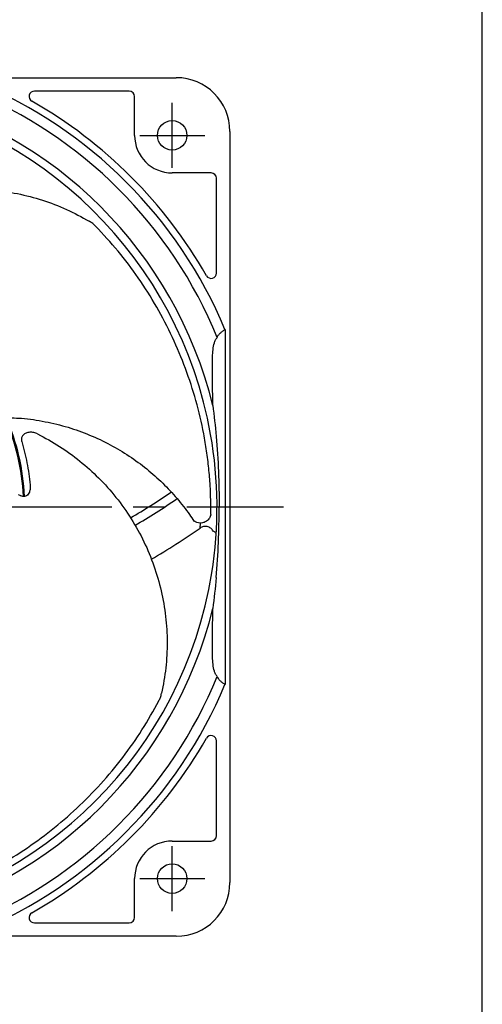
# Model space of a CAD drawing. Header units: millimetres. Extents: x 0 to 594, y 0 to 420.
# Tile 14 of 15: x 508 to 594, y 96 to 279. Entities that reach past the tile are written whole.
import ezdxf

# ---------------------------------------------------------------- set-up
doc = ezdxf.new("R2010")
doc.units = ezdxf.units.MM
doc.linetypes.add('CENTER', pattern=[27, 20, -2, 3, -2])
doc.linetypes.add('HS', pattern=[0])

msp = doc.modelspace()

# ---------------------------------------------------------------- linework, layer by layer
at = {"color": 7, "linetype": 'HS'}
msp.add_line((594, 0), (594, 420), dxfattribs=at)
for p, q in [((419.5, 268.35), (537, 268.35)), ((528.25, 265.85), (510.6, 265.85)), ((529.25, 257.6), (529.25, 264.85)), ((547, 258.35), (547, 118.35)), ((543.5, 250.6), (536.25, 250.6)), ((544.5, 231.95), (544.5, 249.6)), ((546.09, 221.45), (546.09, 155.25)), ((507.94, 190.48), (507.65, 190.62)), ((545, 188.35), (545, 188.37)), ((545, 188.33), (545, 188.35)), ((541.46, 184.42), (541.53, 185.36)), ((544.5, 127.1), (544.5, 144.75)), ((536.25, 126.1), (543.5, 126.1)), ((529.25, 111.85), (529.25, 119.1)), ((510.6, 110.85), (528.25, 110.85)), ((537, 108.35), (397, 108.35))]:
    msp.add_line(p, q)
at = {"linetype": 'CENTER', "ltscale": 0.861195}
for p, q in [((536.25, 251.55), (536.25, 263.65)), ((530.2, 257.6), (542.3, 257.6)), ((536.25, 113.05), (536.25, 125.15)), ((530.2, 119.1), (542.3, 119.1))]:
    msp.add_line(p, q, dxfattribs=at)
at = {"linetype": 'CENTER', "ltscale": 2}
msp.add_line((377, 188.35), (557, 188.35), dxfattribs=at)
for centre in [(536.25, 257.6), (536.25, 119.1)]:
    msp.add_circle(centre, 2.75)
for centre, radius, start, end in [((537, 258.35), 10, 0, 90), ((467, 188.35), 85.73, 22.7095, 67.2905), ((467, 188.35), 77.6, 10.0475, 80.8832), ((467, 188.35), 79.11, 13.8347, 76.1653), ((467, 188.35), 83.8, 22.126, 67.874), ((510.6, 264.85), 1, 90, 240.3223), ((528.25, 264.85), 1, 0, 90), ((467, 188.35), 87.05, 29.6777, 60.3223), ((536.25, 257.6), 7, 180, 270), ((543.5, 249.6), 1, 0, 90), ((543.5, 231.95), 1, 209.6777, 0), ((467, 188.35), 41.6, 2.7284, 23.6099), ((467, 188.35), 41.8, 2.7119, 23.4799), ((467, 188.35), 77.6, 350.8832, 10.0475), ((467, 291.35), 121.7, 300.3481, 304.5575), ((467, 291.35), 123.34, 300.3439, 304.6675), ((467, 291.35), 130.3, 300.0997, 304.849), ((467, 188.35), 77.6, 279.1168, 350.8832), ((467, 188.35), 79.11, 283.8347, 346.1653), ((467, 188.35), 83.8, 292.126, 337.874), ((467, 188.35), 85.73, 292.7095, 337.2905), ((467, 188.35), 87.05, 299.6777, 330.3223), ((543.5, 144.75), 1, 0, 150.3223), ((543.5, 127.1), 1, 270, 0), ((536.25, 119.1), 7, 90, 180), ((537, 118.35), 10, 270, 0), ((510.6, 111.85), 1, 119.6777, 270), ((528.25, 111.85), 1, 270, 0)]:
    msp.add_arc(centre, radius, start, end)
for points, knots in [([(467.71, 234.6), (468.84, 235.67), (471.11, 237.82), (474.91, 240.57), (479.02, 242.96), (483.44, 244.9), (488.12, 246.36), (492.91, 247.29), (497.78, 247.67), (502.64, 247.52), (507.44, 246.84), (512.1, 245.6), (516.6, 243.91), (519.41, 242.37), (520.81, 241.6)], [0, 0, 0, 0, 0.0810922, 0.1624072, 0.243483, 0.3281885, 0.4131571, 0.497853, 0.5820182, 0.6664386, 0.7505845, 0.8336405, 0.9169509, 1, 1, 1, 1]), ([(521.99, 240.7), (521.82, 240.86), (521.48, 241.18), (521.04, 241.46), (520.81, 241.6)], [0, 0, 0, 0, 0.488255, 1, 1, 1, 1]), ([(543.46, 186.95), (543.44, 188.75), (543.42, 191.67), (543.08, 195.59), (542.68, 198.81), (541.97, 203.04), (540.75, 208.22), (538.8, 214.2), (536.37, 220.01), (533.44, 225.66), (530.04, 231.02), (526.24, 236.11), (523.41, 239.17), (521.99, 240.7)], [0, 0, 0, 0, 0.086263, 0.139947, 0.19375, 0.247428, 0.354845, 0.462254, 0.569657, 0.678475, 0.787882, 0.893665, 1, 1, 1, 1]), ([(544.63, 219.91), (544.68, 220.06), (544.75, 220.2), (544.93, 220.48), (545.05, 220.61), (545.31, 220.86), (545.45, 220.98), (545.68, 221.16), (545.76, 221.22), (545.92, 221.33), (546.01, 221.39), (546.09, 221.45)], [0, 0, 0, 0, 0.25, 0.25, 0.5, 0.5, 0.75, 0.75, 0.875, 0.875, 1, 1, 1, 1]), ([(543.74, 214.88), (543.74, 215.35), (543.74, 215.83), (543.78, 216.76), (543.81, 217.22), (543.91, 218.1), (543.99, 218.53), (544.16, 219.12), (544.23, 219.31), (544.4, 219.64), (544.5, 219.79), (544.63, 219.91)], [0, 0, 0, 0, 0.25, 0.25, 0.5, 0.5, 0.75, 0.75, 0.875, 0.875, 1, 1, 1, 1]), ([(504.55, 204.99), (505.76, 204.98), (508.46, 204.94), (512.58, 204.32), (516.84, 203.28), (520.89, 201.83), (524.71, 200.02), (528.27, 197.9), (531.54, 195.49), (534.51, 192.85), (537.16, 189.99), (539.08, 187.61), (540.01, 186.13), (540.27, 185.73)], [0, 0, 0, 0, 0.085852, 0.192246, 0.295956, 0.397366, 0.497579, 0.595427, 0.690767, 0.784653, 0.876663, 0.966206, 1, 1, 1, 1]), ([(511.2, 201.96), (510.96, 202.06), (510.48, 202.26), (509.71, 202.3), (509.01, 202.15), (508.47, 201.78), (508.18, 201.28), (508.15, 200.85), (508.21, 200.62), (508.23, 200.57)], [0, 0, 0, 0, 0.1632298, 0.3261817, 0.4957097, 0.6629142, 0.8188092, 0.9608878, 1, 1, 1, 1]), ([(511.2, 201.96), (512.57, 201.22), (515.32, 199.73), (519.11, 196.96), (522.65, 193.79), (525.86, 190.19), (528.7, 186.19), (531.07, 181.92), (532.93, 177.41), (534.29, 172.74), (535.12, 167.96), (535.39, 163.15), (535.16, 158.34), (534.57, 155.2), (534.28, 153.63)], [0, 0, 0, 0, 0.081092, 0.162407, 0.243483, 0.328188, 0.413157, 0.497853, 0.582018, 0.666439, 0.750585, 0.833641, 0.916951, 1, 1, 1, 1]), ([(508.23, 200.57), (508.58, 199.25), (509.3, 196.59), (509.64, 193.85), (509.8, 192.48)], [0, 0, 0, 0, 0.498389, 1, 1, 1, 1]), ([(544.45, 201.51), (544.63, 199.32), (544.77, 197.13), (544.96, 192.75), (545, 190.56), (545, 188.37)], [0, 0, 0, 0, 0.5, 0.5, 1, 1, 1, 1]), ([(509.8, 192.48), (509.81, 192.24), (509.84, 191.77), (509.7, 191.18), (509.46, 190.72), (509.15, 190.44), (508.78, 190.31), (508.42, 190.31), (508.13, 190.39), (507.98, 190.46), (507.94, 190.48)], [0, 0, 0, 0, 0.209411, 0.41794, 0.553496, 0.690074, 0.78396, 0.878156, 0.967766, 1, 1, 1, 1]), ([(544.45, 175.19), (544.63, 177.38), (544.77, 179.57), (544.96, 183.95), (545, 186.14), (545, 188.33)], [0, 0, 0, 0, 0.5, 0.5, 1, 1, 1, 1]), ([(543.46, 186.95), (543.44, 186.88), (543.37, 186.58), (543.1, 186.08), (542.58, 185.62), (541.97, 185.38), (541.39, 185.33), (540.93, 185.42), (540.61, 185.55), (540.45, 185.65), (540.36, 185.7), (540.32, 185.73), (540.3, 185.75), (540.3, 185.75), (540.3, 185.75)], [0, 0, 0, 0, 0.05793, 0.234153, 0.427626, 0.583423, 0.704041, 0.824723, 0.899243, 0.942983, 0.965588, 0.978871, 0.995596, 1, 1, 1, 1]), ([(543.89, 183.87), (543.76, 184.06), (543.61, 184.24), (543.33, 184.46), (543.23, 184.52), (543.02, 184.62), (542.91, 184.66), (542.68, 184.72), (542.56, 184.74), (542.33, 184.74), (542.21, 184.73), (541.98, 184.68), (541.87, 184.64), (541.65, 184.54), (541.55, 184.49), (541.46, 184.42)], [0, 0, 0, 0, 0.25, 0.25, 0.375, 0.375, 0.5, 0.5, 0.625, 0.625, 0.75, 0.75, 0.875, 0.875, 1, 1, 1, 1]), ([(544.44, 183.4), (544.44, 183.4), (544.43, 183.42), (544.4, 183.47), (544.37, 183.51), (544.28, 183.6), (544.22, 183.65), (544.08, 183.76), (543.99, 183.82), (543.89, 183.87)], [0, 0, 0, 0, 0.25, 0.25, 0.5, 0.5, 0.75, 0.75, 1, 1, 1, 1]), ([(544.63, 156.79), (544.5, 156.91), (544.4, 157.06), (544.23, 157.39), (544.16, 157.58), (543.99, 158.17), (543.91, 158.6), (543.81, 159.48), (543.78, 159.94), (543.74, 160.87), (543.74, 161.35), (543.74, 161.82)], [0, 0, 0, 0, 0.125, 0.125, 0.25, 0.25, 0.5, 0.5, 0.75, 0.75, 1, 1, 1, 1]), ([(544.63, 156.79), (544.68, 156.64), (544.75, 156.5), (544.93, 156.22), (545.05, 156.09), (545.31, 155.84), (545.45, 155.72), (545.68, 155.54), (545.76, 155.48), (545.92, 155.37), (546.01, 155.31), (546.09, 155.25)], [0, 0, 0, 0, 0.25, 0.25, 0.5, 0.5, 0.75, 0.75, 0.875, 0.875, 1, 1, 1, 1]), ([(533.78, 152.23), (533.88, 152.44), (534.08, 152.86), (534.21, 153.37), (534.28, 153.63)], [0, 0, 0, 0, 0.488256, 1, 1, 1, 1]), ([(489.3, 115.2), (491, 115.77), (493.77, 116.7), (497.4, 118.23), (500.33, 119.6), (504.14, 121.59), (508.68, 124.35), (513.78, 128.05), (518.55, 132.16), (523.01, 136.69), (527.07, 141.58), (530.73, 146.76), (532.76, 150.4), (533.78, 152.23)], [0, 0, 0, 0, 0.086263, 0.139947, 0.19375, 0.247428, 0.354845, 0.462254, 0.569657, 0.678475, 0.787882, 0.893665, 1, 1, 1, 1])]:
    msp.add_open_spline(points, degree=3, knots=knots)
for points in [[(543.81, 207.27), (543.79, 209.84), (543.77, 212.38), (543.74, 214.88)], [(543.81, 207.27), (544.06, 205.36), (544.28, 203.44), (544.45, 201.51)], [(544.45, 175.19), (544.28, 173.26), (544.06, 171.34), (543.81, 169.43)], [(543.74, 161.82), (543.77, 164.32), (543.79, 166.86), (543.81, 169.43)]]:
    msp.add_open_spline(points, degree=3)

doc.saveas('drawing.dxf')
